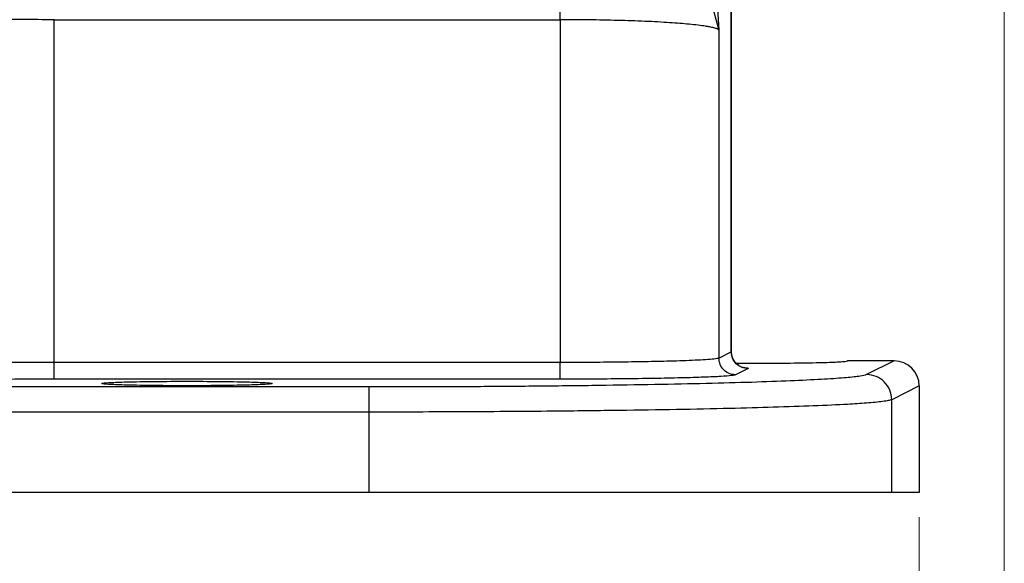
# Model space of a CAD drawing. Header units: inches. Extents: x 0.6 to 16.3, y 0.2 to 11.5.
# Tile 4 of 17: x 5.3 to 6.9, y 4.2 to 5.1. Entities that reach past the tile are written whole.
import ezdxf

# ---------------------------------------------------------------- set-up
doc = ezdxf.new("R2010")
doc.units = ezdxf.units.IN
doc.header["$MEASUREMENT"] = 0
doc.styles.add('SLDTEXTSTYLE0', font='TXT', dxfattribs={"width": 0.75})
doc.dimstyles.new('SLDDIMSTYLE1', dxfattribs={"dimtxt": 0.137795, "dimasz": 0.14, "dimexe": 0, "dimexo": 0.0625, "dimgap": 0.034449, "dimtad": 0, "dimdec": 1, "dimlfac": 1.5, "dimrnd": 1e-09, "dimzin": 12, "dimdsep": 46, "dimtxsty": 'SLDTEXTSTYLE0', "dimblk1": 'CLOSED', "dimblk2": 'CLOSED', "dimsah": 1, "dimcen": 0.09, "dimadec": 0, "dimazin": 3, "dimtfac": 1, "dimtdec": 1, "dimtofl": 0, "dimtmove": 0, "dimatfit": 3, "dimldrblk": 'CLOSED', "dimfxl": 0, "dimfrac": 2, "dimtolj": 1, "dimtzin": 12, "dimarcsym": 0})
doc.dimstyles.new('SLDDIMSTYLE3', dxfattribs={"dimtxt": 0.137795, "dimasz": 0.14, "dimexe": 0, "dimexo": 0.0625, "dimgap": 0.034449, "dimtad": 0, "dimdec": 1, "dimlfac": 1.5, "dimrnd": 1e-09, "dimzin": 12, "dimdsep": 46, "dimtxsty": 'SLDTEXTSTYLE0', "dimblk1": 'CLOSED', "dimblk2": 'CLOSED', "dimsah": 1, "dimcen": 0.09, "dimadec": 0, "dimazin": 3, "dimtfac": 1, "dimtofl": 0, "dimtmove": 0, "dimatfit": 3, "dimldrblk": 'CLOSED', "dimfxl": 0, "dimfrac": 2, "dimtolj": 1, "dimtzin": 12, "dimarcsym": 0})

# ---------------------------------------------------------------- blocks, each defined once
blk = doc.blocks.new('_Closed')
at = {"color": 0, "linetype": 'ByBlock', "lineweight": -2}
for p, q in [((-1, 0.166667), (0, 0)), ((-1, 0.166667), (-1, -0.166667)), ((0, 0), (-1, -0.166667)), ((0, 0), (-1, 0))]:
    blk.add_line(p, q, dxfattribs=at)
blk = doc.blocks.new('_D_4')
at = {"color": 7, "linetype": 'Continuous', "lineweight": 0}
for p, q in [((4.6555, 4.596), (4.6555, 3.4465)), ((6.7389, 4.3153), (6.7389, 3.4465)), ((5.2832, 3.6843), (5.2413, 3.6843)), ((5.2413, 3.6843), (5.2413, 3.4656)), ((5.4869, 3.6843), (5.5289, 3.6843)), ((5.5289, 3.6843), (5.5289, 3.4656)), ((4.6555, 3.4859), (5.1205, 3.4859)), ((6.7389, 3.4859), (5.6497, 3.4859)), ((5.2413, 3.4656), (5.2832, 3.4656)), ((5.5289, 3.4656), (5.4869, 3.4656))]:
    blk.add_line(p, q, dxfattribs=at)
at = {"color": 7, "linetype": 'Continuous', "lineweight": 18, "xscale": 0.14, "yscale": 0.14, "rotation": 180.0000000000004}
blk.add_blockref('_Closed', (4.6555, 3.4859, -0.2938), dxfattribs=at)
at = {"color": 7, "linetype": 'Continuous', "lineweight": 18, "xscale": 0.14, "yscale": 0.14}
blk.add_blockref('_Closed', (6.7389, 3.4859, -0.2938), dxfattribs=at)
at = {"color": 7, "linetype": 'Continuous', "lineweight": 18, "char_height": 0.1378, "attachment_point": 1, "style": 'SLDTEXTSTYLE0'}
for s, insert in [('79', (5.2832, 3.6432)), ('3.1', (5.2578, 3.437))]:
    blk.add_mtext(s, dxfattribs=dict(at, insert=insert))
blk = doc.blocks.new('_D_5')
at = {"color": 7, "linetype": 'Continuous', "lineweight": 0}
for p, q in [((6.8744, 5.5853), (6.8744, 2.974)), ((4.6555, 4.596), (4.6555, 2.974)), ((5.9123, 3.2119), (5.8703, 3.2119)), ((5.8703, 3.2119), (5.8703, 2.9931)), ((6.1159, 3.2119), (6.1579, 3.2119)), ((6.1579, 3.2119), (6.1579, 2.9931)), ((4.6555, 3.0134), (5.7495, 3.0134)), ((6.8744, 3.0134), (6.2787, 3.0134)), ((5.8703, 2.9931), (5.9123, 2.9931)), ((6.1579, 2.9931), (6.1159, 2.9931))]:
    blk.add_line(p, q, dxfattribs=at)
at = {"color": 7, "linetype": 'Continuous', "lineweight": 18, "xscale": 0.14, "yscale": 0.14, "rotation": 180.0000000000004}
blk.add_blockref('_Closed', (4.6555, 3.0134, -0.2938), dxfattribs=at)
at = {"color": 7, "linetype": 'Continuous', "lineweight": 18, "xscale": 0.14, "yscale": 0.14}
blk.add_blockref('_Closed', (6.8744, 3.0134, -0.2938), dxfattribs=at)
at = {"color": 7, "linetype": 'Continuous', "lineweight": 18, "char_height": 0.1378, "attachment_point": 1, "style": 'SLDTEXTSTYLE0'}
for s, insert in [('85', (5.9123, 3.1708)), ('3.3', (5.8869, 2.9646))]:
    blk.add_mtext(s, dxfattribs=dict(at, insert=insert))

msp = doc.modelspace()

# ---------------------------------------------------------------- linework, layer by layer
at = {"color": 7, "linetype": 'Continuous', "lineweight": 25}
for p, q in [((6.4395, 4.5787), (6.4395, 5.2964)), ((6.4399, 4.5786), (6.4399, 5.295)), ((6.4155, 5.1552), (6.4197, 5.0917)), ((6.4073, 5.1361), (6.4197, 5.0917)), ((5.3606, 4.5619), (5.3606, 5.1083)), ((5.3606, 5.1083), (6.1667, 5.1083)), ((6.1667, 5.1083), (6.1667, 4.5619)), ((6.4197, 5.0917), (6.4197, 4.5688)), ((6.4197, 4.5688), (6.4395, 4.5787)), ((6.1667, 4.5619), (5.3606, 4.5619)), ((6.4661, 4.552), (6.4463, 4.5422)), ((6.6989, 4.5643), (6.6245, 4.5643)), ((6.6989, 4.5643), (6.655, 4.5425)), ((6.1667, 4.5352), (5.3606, 4.5352)), ((5.8628, 4.5228), (3.4482, 4.5228)), ((6.7389, 4.5244), (6.695, 4.5025)), ((6.7389, 4.5244), (6.7389, 4.3547)), ((6.695, 4.3547), (6.695, 4.5025)), ((5.8628, 4.4828), (3.4482, 4.4828)), ((5.8628, 4.3547), (5.8628, 4.4828)), ((5.8628, 4.3547), (3.4482, 4.3547)), ((6.7389, 4.3547), (6.695, 4.3547))]:
    msp.add_line(p, q, dxfattribs=at)
msp.add_ellipse((6.6988, 4.5243), major_axis=(-0.0358, -0.0179), ratio=0.998288, start_param=2.678904, end_param=4.24833, dxfattribs=at)
for points in [[(6.1667, 5.1083), (6.1667, 5.1165), (6.1667, 5.1329), (6.1667, 5.1551), (6.1667, 5.1734), (6.1667, 5.1803), (6.1667, 5.1837)], [(6.4463, 4.5422), (6.4429, 4.5426), (6.4359, 4.5434), (6.4271, 4.5495), (6.4209, 4.5583), (6.4201, 4.5653), (6.4197, 4.5688)], [(6.4661, 4.552), (6.4627, 4.5525), (6.4557, 4.5533), (6.4469, 4.5594), (6.4407, 4.5682), (6.4399, 4.5752), (6.4395, 4.5787)], [(5.3606, 4.5352), (5.3606, 4.5357), (5.3606, 4.5366), (5.3606, 4.5428), (5.3606, 4.5516), (5.3606, 4.5584), (5.3606, 4.5619)], [(6.1667, 4.5352), (6.1667, 4.5357), (6.1667, 4.5366), (6.1667, 4.5428), (6.1667, 4.5516), (6.1667, 4.5584), (6.1667, 4.5619)], [(6.695, 4.5025), (6.6944, 4.5077), (6.6932, 4.5182), (6.6839, 4.5314), (6.6707, 4.5406), (6.6603, 4.5418), (6.655, 4.5425)], [(5.8628, 4.4828), (5.8628, 4.4879), (5.8628, 4.4982), (5.8628, 4.5113), (5.8628, 4.5206), (5.8628, 4.522), (5.8628, 4.5228)], [(6.695, 4.3547), (6.6893, 4.3547), (6.678, 4.3547), (6.6238, 4.3547), (6.5443, 4.3547), (6.4399, 4.3547), (6.3148, 4.3547), (6.1735, 4.3547), (6.021, 4.3547), (5.9155, 4.3547), (5.8628, 4.3547)]]:
    msp.add_open_spline(points, degree=3, dxfattribs=at)
for points, knots in [([(5.3606, 5.1083), (5.3438, 5.1083), (5.31, 5.1084), (5.2603, 5.1089), (5.2122, 5.1098), (5.1841, 5.1106), (5.1699, 5.111)], [0, 0, 0, 0, 0.241763, 0.489012, 0.741755, 1, 1, 1, 1]), ([(6.4197, 5.0917), (6.4189, 5.0924), (6.4175, 5.0936), (6.4122, 5.0952), (6.4058, 5.0967), (6.3943, 5.0986), (6.3746, 5.101), (6.3416, 5.1036), (6.303, 5.1057), (6.2593, 5.1072), (6.2134, 5.1081), (6.1821, 5.1082), (6.1667, 5.1083)], [0, 0, 0, 0, 0.071806, 0.135932, 0.192375, 0.241135, 0.376865, 0.500493, 0.630191, 0.756664, 0.879928, 1, 1, 1, 1]), ([(6.4197, 4.5688), (6.4178, 4.5683), (6.4144, 4.5674), (6.3997, 4.5663), (6.3828, 4.5653), (6.3633, 4.5645), (6.3373, 4.5637), (6.303, 4.563), (6.2593, 4.5623), (6.2134, 4.5619), (6.1821, 4.5619), (6.1667, 4.5619)], [0, 0, 0, 0, 0.1356284, 0.2406661, 0.3325415, 0.419044, 0.5001726, 0.629903, 0.7564496, 0.8798144, 1, 1, 1, 1]), ([(6.4521, 4.5566), (6.4521, 4.5568), (6.452, 4.557), (6.4496, 4.5585), (6.4474, 4.5604), (6.4459, 4.562), (6.4445, 4.5637), (6.4433, 4.5657), (6.4422, 4.5678), (6.4403, 4.5725), (6.4401, 4.5763), (6.4399, 4.5793)], [0, 0, 0, 0, 0.2041101, 0.4268774, 0.5059862, 0.5691261, 0.6215318, 0.6689263, 0.7162576, 0.7665072, 1, 1, 1, 1]), ([(5.3606, 4.5619), (5.3409, 4.5618), (5.3009, 4.5618), (5.2426, 4.5613), (5.1869, 4.5606), (5.1566, 4.5599), (5.1412, 4.5595)], [0, 0, 0, 0, 0.238021, 0.484026, 0.738019, 1, 1, 1, 1]), ([(6.4466, 4.561), (6.4606, 4.5609), (6.4913, 4.5607), (6.5325, 4.5609), (6.564, 4.5614), (6.5899, 4.5619), (6.6097, 4.5627), (6.6223, 4.5635), (6.6237, 4.5641), (6.6245, 4.5643)], [0, 0, 0, 0, 0.168579, 0.370186, 0.475723, 0.584108, 0.758606, 0.871028, 1, 1, 1, 1]), ([(5.3606, 4.5352), (5.342, 4.5352), (5.3044, 4.5351), (5.2505, 4.5346), (5.2009, 4.5339), (5.1743, 4.5332), (5.1611, 4.5329)], [0, 0, 0, 0, 0.247175, 0.499974, 0.752788, 1, 1, 1, 1]), ([(6.655, 4.5425), (6.6523, 4.5416), (6.6468, 4.54), (6.6239, 4.5375), (6.5894, 4.5351), (6.5418, 4.5327), (6.4817, 4.5304), (6.4105, 4.5284), (6.3297, 4.5267), (6.2413, 4.5252), (6.1483, 4.5241), (6.0529, 4.5233), (5.9577, 4.5228), (5.8941, 4.5228), (5.8628, 4.5228)], [0, 0, 0, 0, 0.0780394, 0.1583242, 0.2407101, 0.3262914, 0.412802, 0.5000536, 0.5873114, 0.6738107, 0.7593637, 0.8417373, 0.9219918, 1, 1, 1, 1]), ([(6.4463, 4.5422), (6.4446, 4.5417), (6.4411, 4.5408), (6.4238, 4.5395), (6.3971, 4.5383), (6.3607, 4.5372), (6.3168, 4.5363), (6.268, 4.5357), (6.2174, 4.5353), (6.1833, 4.5352), (6.1667, 4.5352)], [0, 0, 0, 0, 0.117095, 0.240726, 0.369129, 0.500054, 0.63097, 0.759348, 0.882944, 1, 1, 1, 1]), ([(5.5722, 4.5319), (5.5549, 4.5318), (5.5286, 4.5318), (5.497, 4.5313), (5.4712, 4.5308), (5.4512, 4.53), (5.439, 4.5292), (5.4352, 4.5283), (5.439, 4.5275), (5.4512, 4.5266), (5.4712, 4.5259), (5.497, 4.5254), (5.5286, 4.5249), (5.5722, 4.5247), (5.6158, 4.5249), (5.6474, 4.5254), (5.6732, 4.5259), (5.6931, 4.5266), (5.7053, 4.5275), (5.7092, 4.5283), (5.7053, 4.5292), (5.6931, 4.53), (5.6732, 4.5308), (5.6474, 4.5313), (5.6158, 4.5318), (5.5895, 4.5318), (5.5722, 4.5319)], [0, 0, 0, 0, 0.060622, 0.092355, 0.124946, 0.177415, 0.211219, 0.25, 0.28878, 0.322584, 0.375054, 0.407645, 0.439378, 0.5, 0.560621, 0.592355, 0.624946, 0.677415, 0.711219, 0.75, 0.78878, 0.822584, 0.875054, 0.907645, 0.939378, 1, 1, 1, 1]), ([(6.695, 4.5025), (6.6935, 4.502), (6.6906, 4.501), (6.6812, 4.4996), (6.6694, 4.4983), (6.6556, 4.4971), (6.6406, 4.4961), (6.615, 4.4945), (6.5734, 4.4926), (6.5095, 4.4904), (6.4362, 4.4884), (6.3538, 4.4867), (6.2621, 4.4853), (6.1499, 4.484), (6.0163, 4.483), (5.9135, 4.4828), (5.8628, 4.4828)], [0, 0, 0, 0, 0.048662, 0.093916, 0.13576, 0.174195, 0.209221, 0.240837, 0.332658, 0.419113, 0.500199, 0.587072, 0.672529, 0.756569, 0.879873, 1, 1, 1, 1])]:
    msp.add_open_spline(points, degree=3, knots=knots, dxfattribs=at)
at = {"color": 8, "linetype": 'Continuous', "lineweight": 25}
msp.add_open_spline([(6.4557, 4.5543), (6.4575, 4.5542), (6.4677, 4.5535), (6.4668, 4.5527), (6.4661, 4.552)], degree=3, knots=[0, 0, 0, 0, 0.180797, 1, 1, 1, 1], dxfattribs=at)

# ---------------------------------------------------------------- dimensions: what is measured, and where the dimension line sits
at = {"color": 7, "linetype": 'Continuous', "lineweight": 18}
for base, p1, dimstyle, picture, middle in [((4.6555, 3.0134), (6.8744, 5.6247), 'SLDDIMSTYLE3', '_D_5', (6.0141, 3.0134)), ((4.6555, 3.4859), (6.7389, 4.3547), 'SLDDIMSTYLE1', '_D_4', (5.3851, 3.4859))]:
    dim = msp.add_linear_dim(base=base, p1=p1, p2=(4.6555, 4.6354), dimstyle=dimstyle, dxfattribs=at)
    dim.commit()
    dim.dimension.update_dxf_attribs({"geometry": picture, "text_midpoint": middle, "dimtype": 160})

doc.saveas('drawing.dxf')
